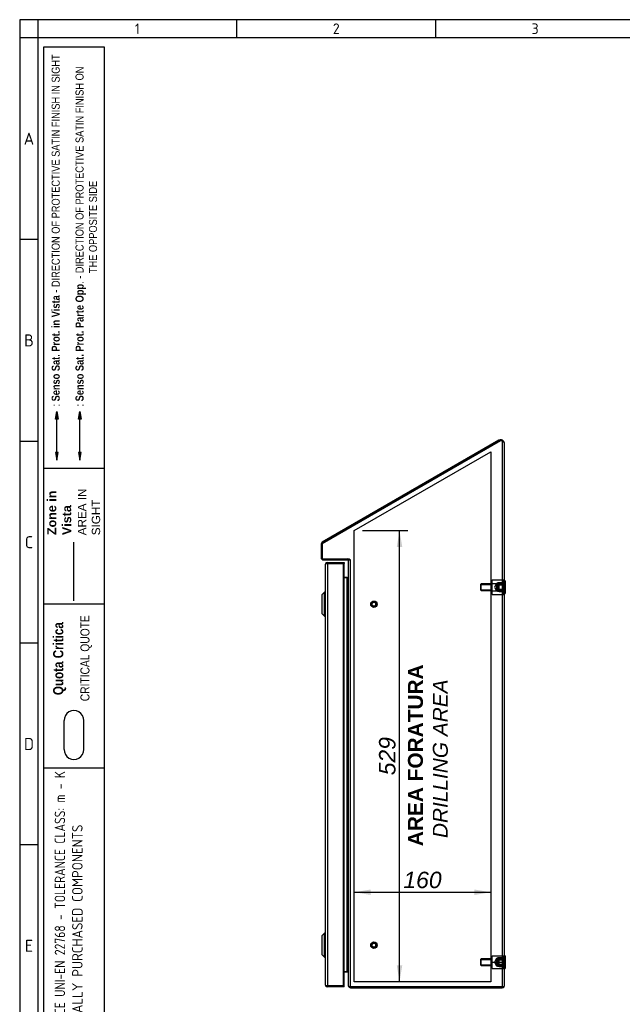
# Model space of a CAD drawing. Extents: x 6 to 412, y 11 to 288.
# Tile 2 of 4: x 6 to 107, y 123 to 288. Entities that reach past the tile are written whole.
import ezdxf
from ezdxf.enums import TextEntityAlignment as Align
from ezdxf.lldxf.tags import DXFTag

# ---------------------------------------------------------------- set-up
doc = ezdxf.new("R2010")
doc.units = 0
doc.layers.get('0').update_dxf_attribs({"linetype": 'CONTINUOUS'})
for name, color, linetype in [('_TRANSLATION', 7, 'CONTINUOUS'), ('AE00417_01', 7, 'CONTINUOUS'), ('C0000000_04', 7, 'CONTINUOUS'), ('C0000000_05', 7, 'CONTINUOUS'), ('C0000000_36', 7, 'CONTINUOUS'), ('C0000002_98', 7, 'CONTINUOUS'), ('DEFAULT', 7, 'CONTINUOUS'), ('DV4_DEFAULT', 7, 'CONTINUOUS'), ('SERRATURA_INF', 7, 'CONTINUOUS'), ('SERRATURA_SUP', 7, 'CONTINUOUS')]:
    doc.layers.add(name, color=color, linetype=linetype)
doc.styles.add('SEACAD_ARIAL', font='arial.ttf')
doc.styles.add('SEACAD_ARIALI', font='ariali.ttf')
tags = doc.linetypes.add('CENTER2', pattern=[28.575, 19.05, -3.175, 3.175, -3.175]).pattern_tags.tags
tags[10:11] = [DXFTag(74, 4), DXFTag(75, 0), DXFTag(340, '0'), DXFTag(46, 0.0), DXFTag(50, 0.0), DXFTag(44, 0.0), DXFTag(45, 0.0)]
tags[8:9] = [DXFTag(74, 4), DXFTag(75, 0), DXFTag(340, '0'), DXFTag(46, 0.0), DXFTag(50, 0.0), DXFTag(44, 0.0), DXFTag(45, 0.0)]
tags[6:7] = [DXFTag(74, 4), DXFTag(75, 0), DXFTag(340, '0'), DXFTag(46, 0.0), DXFTag(50, 0.0), DXFTag(44, 0.0), DXFTag(45, 0.0)]
tags[4:5] = [DXFTag(74, 4), DXFTag(75, 0), DXFTag(340, '0'), DXFTag(46, 0.0), DXFTag(50, 0.0), DXFTag(44, 0.0), DXFTag(45, 0.0)]
tags = doc.linetypes.add('DASHDOT2', pattern=[12.7, 6.35, -3.175, 0, -3.175]).pattern_tags.tags
tags[10:11] = [DXFTag(74, 4), DXFTag(75, 0), DXFTag(340, '0'), DXFTag(46, 0.0), DXFTag(50, 0.0), DXFTag(44, 0.0), DXFTag(45, 0.0)]
tags[8:9] = [DXFTag(74, 4), DXFTag(75, 0), DXFTag(340, '0'), DXFTag(46, 0.0), DXFTag(50, 0.0), DXFTag(44, 0.0), DXFTag(45, 0.0)]
tags[6:7] = [DXFTag(74, 4), DXFTag(75, 0), DXFTag(340, '0'), DXFTag(46, 0.0), DXFTag(50, 0.0), DXFTag(44, 0.0), DXFTag(45, 0.0)]
tags[4:5] = [DXFTag(74, 4), DXFTag(75, 0), DXFTag(340, '0'), DXFTag(46, 0.0), DXFTag(50, 0.0), DXFTag(44, 0.0), DXFTag(45, 0.0)]
tags = doc.linetypes.add('HIDDEN2', pattern=[4.7625, 3.175, -1.5875]).pattern_tags.tags
tags[6:7] = [DXFTag(74, 4), DXFTag(75, 0), DXFTag(340, '0'), DXFTag(46, 0.0), DXFTag(50, 0.0), DXFTag(44, 0.0), DXFTag(45, 0.0)]
tags[4:5] = [DXFTag(74, 4), DXFTag(75, 0), DXFTag(340, '0'), DXFTag(46, 0.0), DXFTag(50, 0.0), DXFTag(44, 0.0), DXFTag(45, 0.0)]
doc.dimstyles.new('ISO', dxfattribs={"dimtxt": 0.392857, "dimasz": 0.392857, "dimexe": 0.196429, "dimexo": 0.196429, "dimgap": 0.098214, "dimtad": 1, "dimdec": 1, "dimlfac": 7, "dimtxsty": 'SEACAD_ARIAL', "dimsah": 1, "dimcen": 0.196429, "dimadec": 1, "dimazin": 3, "dimtfac": 0.7, "dimtdec": 3, "dimtmove": 0, "dimatfit": 3})

# ---------------------------------------------------------------- blocks, each defined once
blk = doc.blocks.new('SE3')
at = {"layer": 'AE00417_01', "color": 7, "linetype": 'HIDDEN2'}
for centre, radius in [((65.58, 189.62), 0.536), ((65.58, 189.62), 0.429), ((65.58, 189.62), 0.357), ((65.58, 189.62), 0.321), ((65.58, 132.48), 0.536), ((65.58, 132.48), 0.429), ((65.58, 132.48), 0.357), ((65.58, 132.48), 0.321)]:
    blk.add_circle(centre, radius, dxfattribs=at)
for centre in [(65.58, 189.62), (65.58, 132.48)]:
    blk.add_arc(centre, 0.341, 255, 195, dxfattribs=at)
at = {"layer": 'C0000000_04', "color": 7, "linetype": 'HIDDEN2'}
for p, q in [((85.41, 193.1), (85.41, 193.72)), ((85.41, 193.72), (87.26, 193.72)), ((85.41, 191.86), (85.41, 193.1)), ((85.41, 193.1), (87.26, 193.1)), ((86.12, 193.08), (85.76, 192.48)), ((86.12, 193.08), (86.12, 191.88)), ((86.26, 193.08), (86.12, 193.08)), ((87.26, 193.19), (86.26, 193.19)), ((86.26, 193.19), (86.26, 191.76)), ((87.26, 193.08), (86.26, 193.08)), ((87.26, 193.1), (87.26, 193.72)), ((87.26, 191.86), (87.26, 193.1)), ((83.55, 193.05), (83.41, 192.91)), ((83.41, 192.91), (83.41, 192.05)), ((83.41, 192.05), (83.55, 191.91)), ((83.44, 192.94), (85.41, 192.94)), ((83.44, 192.02), (85.41, 192.02)), ((83.55, 191.91), (83.55, 193.05)), ((85.41, 193.05), (83.55, 193.05)), ((83.55, 191.91), (85.41, 191.91)), ((85.41, 191.24), (85.41, 191.86)), ((85.41, 191.86), (87.26, 191.86)), ((85.76, 192.48), (86.12, 191.88)), ((86.12, 191.88), (86.26, 191.88)), ((86.26, 191.88), (87.26, 191.88)), ((87.26, 191.76), (86.26, 191.76)), ((87.26, 191.24), (87.26, 191.86)), ((85.41, 191.24), (87.26, 191.24)), ((85.41, 129.62), (85.41, 130.69)), ((85.41, 130.69), (87.26, 130.69)), ((87.26, 129.62), (87.26, 130.69)), ((83.55, 130.19), (83.41, 130.05)), ((83.41, 130.05), (83.41, 129.19)), ((83.41, 129.19), (83.55, 129.05)), ((83.44, 130.08), (85.41, 130.08)), ((83.44, 129.16), (85.41, 129.16)), ((83.55, 129.05), (83.55, 130.19)), ((85.41, 130.19), (83.55, 130.19)), ((83.55, 129.05), (85.41, 129.05)), ((85.41, 128.55), (85.41, 129.62)), ((85.41, 129.62), (87.26, 129.62)), ((86.12, 130.22), (85.76, 129.62)), ((85.76, 129.62), (86.12, 129.02)), ((86.12, 130.22), (86.12, 129.02)), ((86.26, 130.22), (86.12, 130.22)), ((86.12, 129.02), (86.26, 129.02)), ((87.26, 130.34), (86.26, 130.34)), ((86.26, 130.34), (86.26, 128.91)), ((87.26, 130.22), (86.26, 130.22)), ((86.26, 129.02), (87.26, 129.02)), ((87.26, 128.91), (86.26, 128.91)), ((87.26, 128.55), (87.26, 129.62)), ((85.41, 128.55), (87.26, 128.55))]:
    blk.add_line(p, q, dxfattribs=at)
at = {"layer": 'C0000000_05', "color": 7, "linetype": 'HIDDEN2'}
for p, q in [((86.58, 193.19), (86.43, 193.05)), ((86.58, 191.76), (86.58, 193.19)), ((87.43, 193.19), (86.58, 193.19)), ((86.43, 193.05), (86.43, 191.91)), ((86.43, 192.91), (87.58, 192.91)), ((87.58, 192.83), (86.43, 192.83)), ((86.43, 192.13), (87.58, 192.13)), ((86.43, 192.05), (87.58, 192.05)), ((86.43, 191.91), (86.58, 191.76)), ((87.43, 193.06), (86.45, 193.06)), ((87.43, 191.9), (86.45, 191.9)), ((86.58, 191.76), (87.43, 191.76)), ((86.58, 130.34), (86.43, 130.19)), ((86.43, 130.19), (86.43, 129.05)), ((86.43, 130.05), (87.58, 130.05)), ((87.58, 129.97), (86.43, 129.97)), ((86.43, 129.27), (87.58, 129.27)), ((86.43, 129.19), (87.58, 129.19)), ((86.43, 129.05), (86.58, 128.91)), ((87.43, 130.21), (86.45, 130.21)), ((87.43, 129.04), (86.45, 129.04)), ((86.58, 128.91), (86.58, 130.34)), ((87.43, 130.34), (86.58, 130.34)), ((86.58, 128.91), (87.43, 128.91))]:
    blk.add_line(p, q, dxfattribs=at)
at = {"layer": 'C0000000_05', "color": 7, "linetype": 'CONTINUOUS'}
for p, q in [((87.58, 193.55), (87.43, 193.55)), ((87.58, 193.55), (87.58, 191.41)), ((87.43, 191.41), (87.58, 191.41)), ((87.58, 130.69), (87.43, 130.69)), ((87.58, 130.69), (87.58, 128.55)), ((87.43, 128.55), (87.58, 128.55))]:
    blk.add_line(p, q, dxfattribs=at)
at = {"layer": 'C0000000_36', "color": 7, "linetype": 'CONTINUOUS'}
for p, q in [((57.48, 196.45), (57.79, 196.45)), ((57.79, 196.42), (57.48, 196.42)), ((57.79, 196.62), (57.79, 196.45)), ((57.79, 196.62), (60.57, 196.62)), ((57.79, 196.45), (60.57, 196.45)), ((57.79, 196.42), (57.79, 125.68)), ((60.4, 196.42), (57.79, 196.42)), ((58.76, 196.42), (58.76, 196.45)), ((58.76, 196.45), (59.19, 196.45)), ((60.4, 196.45), (59.19, 196.45)), ((59.19, 196.45), (59.19, 196.42)), ((60.4, 196.42), (60.4, 125.68)), ((60.4, 196.42), (60.57, 196.42)), ((60.57, 196.62), (60.57, 196.45)), ((60.57, 125.68), (60.57, 196.42)), ((57.43, 196.27), (57.43, 125.84)), ((57.79, 125.68), (57.48, 125.68)), ((57.48, 125.65), (57.79, 125.65)), ((57.79, 125.68), (60.4, 125.68)), ((57.79, 125.48), (57.79, 125.65)), ((60.57, 125.65), (57.79, 125.65)), ((60.57, 125.48), (57.79, 125.48)), ((58.76, 125.65), (58.76, 125.68)), ((59.19, 125.65), (58.76, 125.65)), ((59.19, 125.68), (59.19, 125.65)), ((60.4, 125.65), (59.19, 125.65)), ((60.4, 125.68), (60.57, 125.68)), ((60.57, 125.48), (60.57, 125.65))]:
    blk.add_line(p, q, dxfattribs=at)
for centre, radius, start, end in [((57.79, 196.27), 0.357, 148.6677, 180), ((57.79, 196.27), 0.357, 90, 148.6677), ((57.79, 196.27), 0.186, 90, 122.2042), ((60.4, 196.45), 0.000286, 270, 90), ((60.4, 196.45), 0.172, 350.5187, 0.0953), ((57.79, 125.84), 0.357, 180, 211.3323), ((57.79, 125.84), 0.357, 211.3323, 270), ((57.79, 125.84), 0.186, 237.7958, 270), ((60.4, 125.65), 0.000286, 270, 90), ((60.4, 125.65), 0.172, 359.9047, 9.4813)]:
    blk.add_arc(centre, radius, start, end, dxfattribs=at)
for centre, start_param, end_param in [((57.79, 196.27), 2.594742, 3.141593), ((57.79, 125.84), 3.141593, 3.688444)]:
    blk.add_ellipse(centre, major_axis=(0.357, 0), ratio=0.846154, start_param=start_param, end_param=end_param, dxfattribs=at)
at = {"layer": 'C0000002_98', "color": 7, "linetype": 'CONTINUOUS'}
for p, q in [((56.89, 199.81), (86.76, 217.05)), ((86.53, 217.12), (56.9, 200.01)), ((86.62, 216.97), (56.98, 199.86)), ((87.31, 216.97), (87.08, 216.97)), ((87.08, 216.97), (87.08, 125.51)), ((87.43, 125.69), (87.43, 216.6)), ((56.72, 199.7), (56.72, 197.41)), ((56.89, 199.81), (56.89, 197.22)), ((56.89, 199.7), (56.89, 197.41)), ((56.89, 197.22), (61.46, 197.22)), ((57.08, 197.22), (61.11, 197.22)), ((57.08, 197.05), (61.11, 197.05)), ((61.23, 197), (61.35, 197.13)), ((61.29, 196.86), (61.29, 125.71)), ((61.41, 197.06), (61.65, 197.06)), ((61.46, 197.06), (61.46, 197.22)), ((61.65, 197.06), (61.46, 197.06)), ((61.65, 197.06), (61.65, 197.06)), ((61.65, 125.51), (61.65, 197.06)), ((61.11, 194.08), (60.57, 194.08)), ((60.57, 194.08), (61.11, 194.08)), ((61.11, 194.08), (61.29, 194.08)), ((61.11, 128.02), (61.11, 194.08)), ((60.57, 128.02), (61.11, 128.02)), ((61.11, 128.02), (60.57, 128.02)), ((61.11, 128.02), (61.29, 128.02)), ((61.29, 125.71), (61.29, 125.69)), ((61.65, 125.51), (61.41, 125.51)), ((61.48, 125.51), (61.41, 125.43)), ((87.08, 125.51), (61.65, 125.51)), ((61.65, 125.51), (87.08, 125.51)), ((87.38, 125.51), (87.08, 125.51)), ((87.08, 125.51), (87.38, 125.51)), ((61.65, 125.34), (87.08, 125.34))]:
    blk.add_line(p, q, dxfattribs=at)
for centre, radius, start, end in [((86.83, 216.6), 0.6, 38.2132, 120), ((86.83, 216.6), 0.429, 115.6454, 120), ((86.72, 216.2), 0.857, 65.2823, 87.2854), ((86.83, 216.6), 0.6, 0, 38.2132), ((57.08, 199.7), 0.357, 120, 180), ((57.08, 199.7), 0.186, 172.8888, 180), ((57.08, 199.7), 0.186, 120, 126.6172), ((57.08, 197.41), 0.357, 180, 270), ((57.08, 197.41), 0.186, 180, 187.1112), ((57.08, 197.41), 0.186, 262.8888, 270), ((61.11, 196.86), 0.357, 47.8421, 90), ((61.11, 196.86), 0.186, 47.8421, 90), ((61.11, 196.86), 0.186, 0, 47.8421), ((61.11, 196.86), 0.357, 32.6332, 47.8421), ((61.11, 194.26), 0.186, 270, 0), ((61.11, 127.84), 0.186, 0, 90), ((61.65, 125.69), 0.357, 180, 227.8421), ((61.65, 125.69), 0.357, 227.8421, 270), ((61.65, 125.69), 0.186, 266.8214, 270), ((87.08, 125.69), 0.357, 270, 328.6677), ((87.08, 125.69), 0.357, 328.6677, 0)]:
    blk.add_arc(centre, radius, start, end, dxfattribs=at)
blk.add_ellipse((87.08, 125.69), major_axis=(-0.357, 0), ratio=0.998462, start_param=2.594742, end_param=3.141593, dxfattribs=at)
for points, knots in [([(87.43, 216.6), (87.43, 216.61), (87.43, 216.63), (87.43, 216.65), (87.43, 216.67), (87.42, 216.7), (87.42, 216.72), (87.41, 216.74), (87.4, 216.76), (87.39, 216.78), (87.37, 216.8), (87.35, 216.83), (87.31, 216.87), (87.25, 216.9), (87.2, 216.93), (87.16, 216.94), (87.12, 216.96), (87.09, 216.97), (87.08, 216.97)], [0, 0, 0, 0, 0.045088, 0.090684, 0.1368, 0.183444, 0.230624, 0.278345, 0.326608, 0.375412, 0.424755, 0.474631, 0.601452, 0.731372, 0.797527, 0.864375, 0.931879, 1, 1, 1, 1]), ([(61.29, 196.86), (61.29, 196.9), (61.3, 196.93), (61.34, 197), (61.37, 197.03), (61.41, 197.06)], [0, 0, 0, 0, 0.5, 0.5, 1, 1, 1, 1]), ([(61.41, 125.51), (61.37, 125.54), (61.34, 125.57), (61.3, 125.64), (61.29, 125.67), (61.29, 125.71)], [0, 0, 0, 0, 0.5, 0.5, 1, 1, 1, 1])]:
    blk.add_open_spline(points, degree=3, knots=knots, dxfattribs=at)
at = {"layer": 'DV4_DEFAULT', "color": 7, "linetype": 'CENTER2'}
for p, q in [((62.29, 201.97), (85.15, 215.17)), ((85.15, 215.17), (85.15, 126.34)), ((62.29, 126.34), (62.29, 201.97)), ((85.15, 126.34), (62.29, 126.34))]:
    blk.add_line(p, q, dxfattribs=at)
at = {"layer": 'SERRATURA_INF', "color": 7, "linetype": 'CONTINUOUS'}
for p, q in [((57.29, 134.48), (56.86, 134.05)), ((56.86, 134.05), (56.86, 130.91)), ((57.29, 130.48), (57.29, 134.48)), ((57.43, 134.48), (57.29, 134.48)), ((56.86, 130.91), (57.29, 130.48)), ((57.29, 130.48), (57.43, 130.48))]:
    blk.add_line(p, q, dxfattribs=at)
at = {"layer": 'SERRATURA_SUP', "color": 7, "linetype": 'CONTINUOUS'}
for p, q in [((57.29, 191.62), (56.86, 191.19)), ((57.29, 187.62), (57.29, 191.62)), ((57.43, 191.62), (57.29, 191.62)), ((56.86, 191.19), (56.86, 188.05)), ((56.86, 188.05), (57.29, 187.62)), ((57.29, 187.62), (57.43, 187.62))]:
    blk.add_line(p, q, dxfattribs=at)
blk = doc.blocks.new('DMBLK456')
at = {"layer": 'DEFAULT', "linetype": 'CONTINUOUS'}
for points in [[(65.04, 141.81), (62.29, 141.35), (65.04, 140.89)], [(82.4, 141.81), (82.4, 140.89), (85.15, 141.35)]]:
    blk.add_hatch(color=7, dxfattribs=at).paths.add_polyline_path(points)
at = {"layer": 'DEFAULT', "color": 7, "linetype": 'CONTINUOUS'}
blk.add_line((62.29, 141.35), (85.15, 141.35), dxfattribs=at)
at = {"layer": 'DEFAULT', "color": 7, "linetype": 'CONTINUOUS', "style": 'SEACAD_ARIALI'}
blk.add_text('160', height=2.75, dxfattribs=at).set_placement((70.51, 144.79), align=Align.TOP_LEFT)
blk = doc.blocks.new('DMBLK457')
at = {"layer": 'DEFAULT', "linetype": 'CONTINUOUS'}
for points in [[(70.33, 199.22), (69.87, 201.97), (69.41, 199.22)], [(70.33, 129.09), (69.41, 129.09), (69.87, 126.34)]]:
    blk.add_hatch(color=7, dxfattribs=at).paths.add_polyline_path(points)
at = {"layer": 'DEFAULT', "color": 7, "linetype": 'CONTINUOUS'}
for p, q in [((63.67, 201.97), (71.25, 201.97)), ((69.87, 126.34), (69.87, 201.97))]:
    blk.add_line(p, q, dxfattribs=at)
at = {"layer": 'DEFAULT', "color": 7, "linetype": 'CONTINUOUS', "style": 'SEACAD_ARIALI'}
blk.add_text('529', height=2.75, rotation=90, dxfattribs=at).set_placement((66.43, 160.95), align=Align.TOP_LEFT)

msp = doc.modelspace()

# ---------------------------------------------------------------- hatches: boundary and pattern name
at = {"linetype": 'CONTINUOUS'}
for points in [[(12.243, 220.628), (12.68, 220.628), (12.461, 221.936)], [(16.101, 220.628), (16.537, 220.628), (16.319, 221.936)], [(12.243, 215.067), (12.461, 213.759), (12.68, 215.067)], [(16.101, 215.067), (16.319, 213.759), (16.537, 215.067)]]:
    msp.add_hatch(color=7, dxfattribs=at).paths.add_polyline_path(points)

# ---------------------------------------------------------------- linework, layer by layer
at = {"color": 7, "linetype": 'CONTINUOUS'}
for p, q in [((6.234, 287.588), (6.234, 10.959)), ((412.092, 287.588), (6.234, 287.588)), ((42.58, 287.588), (42.58, 284.56)), ((75.897, 287.588), (75.897, 284.56)), ((9.263, 250.738), (6.234, 250.738)), ((12.461, 215.067), (12.461, 220.628)), ((9.263, 216.917), (6.234, 216.917)), ((20.369, 212.348), (10.273, 212.348)), ((20.369, 189.648), (10.273, 189.648)), ((20.369, 189.648), (10.273, 189.648)), ((9.263, 183.095), (6.234, 183.095)), ((13.69, 165.299), (13.69, 170.107)), ((16.961, 165.299), (16.961, 170.107)), ((20.369, 162.148), (10.273, 162.148)), ((9.263, 149.274), (6.234, 149.274))]:
    msp.add_line(p, q, dxfattribs=at)
at = {"color": 7, "linetype": 'HIDDEN2'}
msp.add_line((16.319, 215.067), (16.319, 220.628), dxfattribs=at)
at = {"color": 7, "linetype": 'DASHDOT2'}
msp.add_line((15.278, 190.21), (15.278, 200.023), dxfattribs=at)
at = {"color": 7, "linetype": 'CONTINUOUS'}
for points in [[(12.243, 220.628), (12.461, 221.936), (12.68, 220.628), (12.243, 220.628)], [(16.101, 220.628), (16.319, 221.936), (16.537, 220.628), (16.101, 220.628)], [(12.243, 215.067), (12.461, 213.759), (12.68, 215.067), (12.243, 215.067)], [(16.101, 215.067), (16.319, 213.759), (16.537, 215.067), (16.101, 215.067)]]:
    msp.add_lwpolyline(points, dxfattribs=at)
at = {"layer": 'DEFAULT', "color": 7, "linetype": 'CONTINUOUS'}
for p, q in [((9.263, 287.588), (9.263, 10.959)), ((412.092, 284.56), (6.234, 284.56)), ((10.273, 28.5), (10.273, 283.045)), ((10.273, 283.045), (20.369, 283.045)), ((20.369, 283.045), (20.369, 28.5))]:
    msp.add_line(p, q, dxfattribs=at)
for centre, start, end in [((15.325, 170.155), 358.29915, 181.70085), ((15.325, 165.25), 178.29915, 1.70085)]:
    msp.add_arc(centre, 1.636, start, end, dxfattribs=at)

# ---------------------------------------------------------------- block references
at = {"layer": 'DEFAULT'}
msp.add_blockref('SE3', (0, 0), dxfattribs=at)

# ---------------------------------------------------------------- texts
for s, insert, char_height, width, attachment_point in [('{\\fSolid Edge ANSI|b0||i0||c0|p34;\\C7;\\H1.766793;\\W1.;1}', (25.952, 286.074), 1.76679, 1.98765, 5), ('{\\fSolid Edge ANSI|b0||i0||c0|p34;\\C7;\\H1.766793;\\W1.;2}', (59.268, 285.196), 1.76679, 1.98765, 8), ('{\\fSolid Edge ANSI|b0||i0||c0|p34;\\C7;\\H1.766793;\\W1.;3}', (92.585, 285.196), 1.76679, 1.98765, 8), ('{\\fSolid Edge ANSI|b0||i0||c0|p34;\\C7;\\H2.019192;\\W1.;A}', (7.783, 266.645), 2.01919, 2.2716, 8), ('{\\fSolid Edge ANSI|b0||i0||c0|p34;\\C7;\\H2.019192;\\W1.;B}', (7.787, 232.824), 2.01919, 2.524, 8), ('{\\fSolid Edge ANSI|b0||i0||c0|p34;\\C7;\\H2.019192;\\W1.;C}', (7.785, 199.002), 2.01919, 2.3978, 8), ('{\\fSolid Edge ANSI|b0||i0||c0|p34;\\C7;\\H2.019192;\\W1.;D}', (7.787, 165.181), 2.01919, 2.524, 8), ('{\\fSolid Edge ANSI|b0||i0||c0|p34;\\C7;\\H2.019192;\\W1.;E}', (7.785, 131.359), 2.01919, 2.3978, 8)]:
    msp.add_mtext(s, dxfattribs=dict(insert=insert, char_height=char_height, width=width, attachment_point=attachment_point))
at = {"rotation": 90}
for s, insert, char_height, width, attachment_point in [('{\\fArial Narrow|b0||i0||c0|p34;\\C7;\\H1.35;\\W1.;: }{\\fArial Narrow|b1||i0||c0|p34;\\C7;\\H1.35;\\W1.;Senso Sat. Prot. in Vista }{\\fArial Narrow|b0||i0||c0|p34;\\C7;\\H1.35;\\W1.;- DIRECTION OF PROTECTIVE SATIN FINISH IN SIGHT}', (12.959, 222.755), 1.35, 58.95733, 7), ('{\\fArial Narrow|b0||i0||c0|p34;\\C7;\\H1.35;\\W1.;: }{\\fArial Narrow|b1||i0||c0|p34;\\C7;\\H1.35;\\W1.;Senso Sat. Prot. Parte Opp}{\\fArial Narrow|b0||i0||c0|p34;\\C7;\\H1.35;\\W1.;. - DIRECTION OF PROTECTIVE SATIN FINISH ON\\P}{\\fArial Narrow|b0||i0||c0|p34;\\C7;\\H1.35;\\W1.;                                                    THE OPPOSITE SIDE}', (19.204, 222.761), 1.35, 61.02057, 7), ('{\\fArial|b1||i0||c0|p34;\\C7;\\H1.5;\\W1.;Zone in\\P}{\\fArial|b1||i0||c0|p34;\\C7;\\H1.5;\\W1.;Vista}', (14.878, 201.208), 1.5, 8.0532, 7), ('{\\fArial|b0||i0||c0|p34;\\C7;\\H1.4;\\W1.;AREA IN\\P}{\\fArial|b0||i0||c0|p34;\\C7;\\H1.4;\\W1.;SIGHT}', (19.728, 201.18), 1.4, 8.09917, 7), ('{\\fArial Narrow|b0||i0||c0|p34;\\C7;\\H1.5;\\W1.;CRITICAL QUOTE}', (18.327, 173.363), 1.5, 14.77453, 7), ('{\\fArial Narrow|b1||i0||c0|p34;\\C7;\\H1.7;\\W1.;Quota Critica}', (14.024, 174.388), 1.7, 12.74726, 7), ('{\\fSolid Edge ANSI|b0|i0|c0|p34;\\W0.84600x;\\C7;SPC001 - REFERENCE UNI-EN 22768 - TOLERANCE CLASS: m - K}\\P{\\fSolid Edge ANSI|b0|i0|c0|p34;\\W0.84600x;\\C7;SPC002 - }{\\fSolid Edge ANSI|b0|i0|c0|p34;\\W0.94000x;\\C7;EXTERNALLY PURCHASED COMPONENTS}', (12.101, 104.605), 1.75, 56.68133, 1)]:
    msp.add_mtext(s, dxfattribs=dict(at, insert=insert, char_height=char_height, width=width, attachment_point=attachment_point))
at = {"layer": '_TRANSLATION', "insert": (74.634, 163.718), "char_height": 3, "width": 34.96354, "attachment_point": 5, "rotation": 90}
msp.add_mtext('{\\fArial|b0||i0||c0|p34;\\C7;\\H3.;\\W1.; }{\\fArial|b1||i0||c0|p34;\\C7;\\H2.5;\\W1.;AREA FORATURA \\P}{\\fArial|b0||i1||c0|p34;\\C7;\\H2.5;\\W1.;DRILLING AREA}', dxfattribs=at)

# ---------------------------------------------------------------- dimensions: what is measured, and where the dimension line sits
at = {"layer": 'DEFAULT', "color": 7, "linetype": 'CONTINUOUS'}
for base, p2, angle, override, picture, middle in [((69.871, 126.337), (62.291, 201.97), 90, {"dimtxt": 2.75, "dimasz": 2.75, "dimexe": 1.375, "dimexo": 1.375, "dimgap": 0.6875, "dimdec": 0, "dimcen": 1.375}, 'DMBLK457', (69.871, 164.153)), ((62.291, 141.352), (85.148, 126.337), 0, {"dimtxt": 2.75, "dimasz": 2.75, "dimexe": 1.375, "dimexo": 1.375, "dimgap": 0.6875, "dimcen": 1.375}, 'DMBLK456', (73.72, 141.352))]:
    dim = msp.add_linear_dim(base=base, p1=(62.291, 126.337), p2=p2, angle=angle, text='\\A1;<>', dimstyle='ISO', override=override, dxfattribs=at)
    dim.commit()
    dim.dimension.update_dxf_attribs({"geometry": picture, "text_midpoint": middle, "dimtype": 161})

doc.saveas('drawing.dxf')
